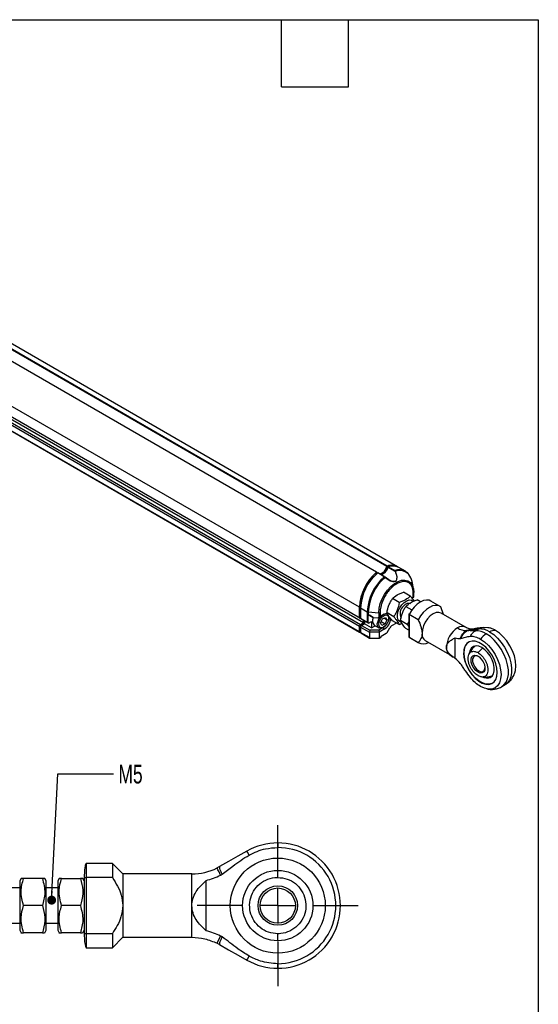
# Model space of a CAD drawing. Header units: millimetres. Extents: x 8 to 341, y 8 to 262.
# Tile 5 of 5: x 268 to 341, y 122 to 262. Entities that reach past the tile are written whole.
import ezdxf

# ---------------------------------------------------------------- set-up
doc = ezdxf.new("R2010")
doc.units = ezdxf.units.MM
doc.header["$LTSCALE"] = 1.25
doc.linetypes.add('CENTERX2', pattern=[20.32, 12.7, -2.54, 2.54, -2.54])
doc.layers.add('CENTER', color=40, linetype='CENTERX2')
doc.layers.add('DIMENSIONS', color=140, linetype='Continuous', lineweight=25)
doc.layers.add('TEXT', color=140, linetype='Continuous', lineweight=25)
doc.styles.add('SLDTEXTSTYLE0', font='TXT', dxfattribs={"width": 0.7})
doc.dimstyles.new('SLDDIMSTYLE5', dxfattribs={"dimtxt": 0.18, "dimasz": 1.27, "dimexe": 0, "dimexo": 0.0625, "dimgap": 0, "dimtad": 0, "dimtih": 1, "dimtoh": 1, "dimdec": 0, "dimrnd": 1e-09, "dimzin": 0, "dimdsep": 46, "dimtxsty": 'Standard', "dimblk1": 'DOT', "dimblk2": 'DOT', "dimsah": 1, "dimcen": 0.09, "dimadec": 0, "dimazin": 0, "dimtfac": 1.27, "dimtdec": 0, "dimtofl": 0, "dimtmove": 0, "dimatfit": 3, "dimldrblk": 'DOT', "dimfxl": 0, "dimfrac": 2, "dimtolj": 1, "dimtzin": 0, "dimarcsym": 0})

# ---------------------------------------------------------------- blocks, each defined once
blk = doc.blocks.new('_Dot')
at = {"color": 0, "linetype": 'ByBlock', "lineweight": -2}
blk.add_line((-0.5, 0), (-1, 0), dxfattribs=at)
at = {"color": 0, "linetype": 'ByBlock', "const_width": 0.5}
blk.add_lwpolyline([(-0.25, 0, 1), (0.25, 0, 1)], format="xyb", close=True, dxfattribs=at)
blk = doc.blocks.new('SW_CENTERMARKSYMBOL_3')
at = {"layer": 'CENTER', "color": 0}
for p, q in [((0, 5.08), (0, 11.44)), ((0, 0), (0, 2.54)), ((-5.08, 0), (-11.44, 0)), ((0, 0), (-2.54, 0)), ((0, 0), (0, -2.54)), ((0, 0), (2.54, 0)), ((5.08, 0), (11.44, 0)), ((0, -5.08), (0, -11.44))]:
    blk.add_line(p, q, dxfattribs=at)

msp = doc.modelspace()

# ---------------------------------------------------------------- linework, layer by layer
for p, q in [((321.318, 184.246), (208.517, 249.365)), ((318.311, 183.48), (205.704, 248.487)), ((318.344, 183.489), (205.723, 248.504)), ((315.886, 178.512), (197.092, 247.091)), ((319.785, 184.307), (212.245, 246.388)), ((319.826, 184.355), (212.257, 246.454)), ((315.886, 176.998), (197.092, 245.576)), ((316.028, 176.916), (197.234, 245.494)), ((316.452, 176.275), (197.658, 244.853)), ((315.886, 175.785), (197.092, 244.364)), ((315.886, 175.01), (197.092, 243.588)), ((197.113, 243.542), (315.907, 174.964)), ((316.028, 176.03), (197.234, 244.608)), ((318.467, 183.36), (318.319, 183.446)), ((318.391, 183.404), (318.352, 183.48)), ((319.416, 182.842), (318.487, 183.378)), ((319.45, 182.851), (318.521, 183.387)), ((319.818, 184.311), (319.97, 184.223)), ((319.962, 184.205), (320.891, 183.668)), ((320.003, 184.253), (320.932, 183.717)), ((322.424, 183.608), (321.495, 184.144)), ((322.638, 183.407), (322.421, 183.61)), ((322.843, 183.216), (322.808, 183.248)), ((322.843, 183.215), (322.843, 183.216)), ((319.539, 182.746), (320.075, 182.377)), ((320.086, 182.4), (319.556, 182.766)), ((323.331, 182.301), (323.31, 182.348)), ((323.561, 181.144), (323.365, 182.149)), ((323.115, 180.092), (322.169, 180.639)), ((323.54, 179.918), (323.54, 180.481)), ((323.613, 179.96), (323.613, 180.583)), ((321.544, 179.185), (320.597, 179.731)), ((323.351, 179.809), (323.595, 179.95)), ((323.54, 179.918), (323.351, 179.809)), ((323.611, 179.959), (323.595, 179.95)), ((324.564, 179.256), (324.078, 179.537)), ((327.346, 178.635), (326.038, 179.39)), ((315.886, 178.512), (315.886, 176.998)), ((315.922, 177.035), (315.922, 178.533)), ((315.922, 178.533), (316.063, 178.451)), ((316.063, 178.41), (316.992, 177.874)), ((316.063, 178.41), (316.063, 176.896)), ((316.992, 177.874), (316.992, 176.359)), ((317.139, 177.833), (318.632, 177.727)), ((317.139, 177.833), (317.139, 177.471)), ((318.632, 177.727), (318.632, 177.085)), ((318.84, 177.768), (318.84, 177.205)), ((320.758, 177.159), (319.811, 177.706)), ((322.506, 178.629), (323.353, 178.14)), ((327.822, 177.494), (327.437, 178.575)), ((330.963, 175.68), (327.501, 177.679)), ((315.886, 176.998), (316.028, 176.916)), ((315.922, 177.035), (316.063, 176.953)), ((316.042, 176.965), (315.922, 177.035)), ((316.028, 176.916), (316.063, 176.937)), ((316.452, 176.275), (316.028, 176.03)), ((316.042, 176.965), (316.063, 176.953)), ((316.042, 175.998), (316.487, 176.255)), ((316.992, 176.359), (316.063, 176.896)), ((316.205, 176.814), (316.063, 176.896)), ((316.205, 176.814), (317.195, 176.243)), ((316.205, 175.928), (316.629, 176.173)), ((316.452, 176.671), (316.452, 176.275)), ((316.487, 176.255), (316.487, 176.651)), ((316.487, 176.255), (316.629, 176.173)), ((316.629, 176.569), (316.629, 176.173)), ((317.619, 175.602), (316.629, 176.173)), ((317.407, 177.316), (317.064, 177.514)), ((317.064, 177.514), (317.064, 176.318)), ((317.064, 176.318), (317.195, 176.243)), ((317.139, 177.471), (317.859, 177.055)), ((317.195, 176.243), (317.619, 176.488)), ((317.859, 177.055), (317.407, 177.316)), ((317.619, 176.488), (317.619, 175.602)), ((317.76, 176.602), (317.76, 176.479)), ((317.859, 177.055), (318.502, 177.01)), ((318.502, 177.01), (319.28, 177.459)), ((318.502, 177.01), (318.632, 177.085)), ((319.422, 177.541), (318.84, 177.205)), ((318.904, 176.287), (319.162, 176.861)), ((319.093, 175.926), (318.904, 176.287)), ((318.982, 176.461), (319.54, 176.139)), ((319.162, 176.861), (319.609, 177.073)), ((319.28, 177.459), (319.422, 177.541)), ((319.799, 176.712), (319.37, 176.96)), ((319.799, 176.712), (319.54, 176.139)), ((319.609, 177.073), (319.799, 176.712)), ((320.058, 176.908), (320.058, 177.01)), ((321.164, 176.26), (320.452, 175.849)), ((321.544, 176.041), (320.597, 176.588)), ((321.544, 176.041), (321.934, 176.21)), ((322.667, 176.057), (321.72, 176.604)), ((322.903, 177.557), (322.903, 174.313)), ((324.255, 176.738), (322.947, 177.494)), ((322.947, 177.494), (322.947, 174.253)), ((316.028, 176.03), (315.886, 175.785)), ((315.886, 175.785), (315.886, 175.01)), ((315.922, 175.789), (316.042, 175.998)), ((315.922, 175.789), (316.074, 175.701)), ((315.922, 175.03), (315.922, 175.789)), ((316.063, 174.948), (315.922, 175.03)), ((315.932, 175.007), (316.063, 174.931)), ((315.957, 174.969), (315.978, 174.981)), ((316.042, 175.998), (316.194, 175.91)), ((316.063, 175.683), (316.205, 175.928)), ((316.063, 175.683), (317.301, 174.969)), ((316.063, 175.683), (316.063, 174.907)), ((317.301, 174.193), (316.063, 174.907)), ((316.084, 174.862), (317.342, 174.135)), ((316.205, 175.928), (317.383, 175.248)), ((317.383, 175.248), (317.301, 174.969)), ((318.715, 174.969), (317.301, 174.969)), ((317.301, 174.969), (317.301, 174.193)), ((318.632, 175.248), (317.383, 175.248)), ((317.619, 175.602), (318.113, 175.887)), ((317.998, 175.953), (318.67, 175.565)), ((319.28, 175.622), (318.632, 175.248)), ((318.632, 175.248), (318.715, 174.969)), ((319.422, 175.377), (318.715, 174.969)), ((318.715, 174.969), (318.715, 174.111)), ((318.998, 174.397), (319.702, 174.804)), ((319.54, 176.139), (319.093, 175.926)), ((319.263, 175.632), (319.351, 175.683)), ((319.263, 175.632), (319.28, 175.622)), ((319.28, 175.622), (319.538, 175.82)), ((319.422, 175.377), (319.28, 175.622)), ((319.827, 174.936), (320.202, 175.585)), ((322.903, 175.256), (322.506, 175.486)), ((322.667, 176.057), (322.903, 175.766)), ((331.245, 175.194), (331.225, 175.183)), ((331.245, 175.194), (331.78, 175.375)), ((332.837, 175.431), (332.369, 175.161)), ((334.222, 175.59), (333.46, 175.624)), ((317.442, 174.111), (318.715, 174.111)), ((318.715, 174.111), (318.927, 174.234)), ((318.998, 174.356), (318.998, 174.397)), ((322.947, 174.253), (324.255, 173.498)), ((322.947, 174.253), (323.038, 174.194)), ((323.038, 174.194), (324.346, 173.439)), ((325.251, 173.782), (328.714, 171.783)), ((329.494, 171.244), (329.494, 174.168)), ((332.742, 172.056), (333.374, 172.69)), ((328.714, 171.783), (329.232, 171.412)), ((336.147, 167.25), (336.615, 167.52)), ((304.291, 145.039), (304.291, 144.384)), ((280.786, 142.139), (277.086, 142.139)), ((277.086, 142.139), (277.086, 141.735)), ((277.086, 141.735), (277.086, 140.107)), ((282.286, 140.639), (280.786, 142.139)), ((280.786, 142.139), (280.786, 140.107)), ((296.028, 141.682), (295.658, 141.484)), ((267.818, 139.989), (267.616, 139.639)), ((268.162, 139.989), (267.841, 139.989)), ((270.84, 139.989), (268.162, 139.989)), ((271.386, 139.639), (271.184, 139.989)), ((273.218, 139.989), (273.016, 139.639)), ((273.562, 139.989), (273.241, 139.989)), ((273.562, 139.989), (276.24, 139.989)), ((276.786, 139.639), (276.584, 139.989)), ((276.786, 139.992), (276.786, 132.285)), ((277.086, 140.107), (277.086, 132.17)), ((280.786, 140.107), (277.086, 140.107)), ((292.078, 140.639), (282.286, 140.639)), ((282.286, 140.639), (282.286, 136.139)), ((292.078, 136.139), (292.078, 140.639)), ((304.291, 140.139), (304.291, 141.083)), ((267.616, 138.639), (245.376, 138.639)), ((267.616, 139.639), (267.616, 132.639)), ((271.386, 134.626), (271.386, 139.639)), ((273.016, 138.639), (271.386, 138.639)), ((273.016, 139.639), (273.016, 138.115)), ((294.105, 132.557), (294.105, 139.72)), ((273.016, 138.115), (273.016, 132.639)), ((270.84, 136.139), (268.162, 136.139)), ((276.24, 136.139), (273.562, 136.139)), ((282.286, 136.139), (282.286, 131.639)), ((292.078, 131.639), (292.078, 136.139)), ((271.386, 132.639), (271.386, 134.626)), ((245.376, 133.639), (267.616, 133.639)), ((271.386, 133.639), (273.016, 133.639)), ((267.616, 132.639), (267.818, 132.289)), ((270.84, 132.289), (268.162, 132.289)), ((270.84, 132.289), (271.161, 132.289)), ((271.184, 132.289), (271.386, 132.639)), ((273.016, 132.639), (273.218, 132.289)), ((276.24, 132.289), (273.562, 132.289)), ((276.24, 132.289), (276.561, 132.289)), ((276.584, 132.289), (276.786, 132.639)), ((277.086, 132.17), (280.786, 132.17)), ((277.086, 132.17), (277.086, 130.139)), ((280.786, 132.17), (280.786, 130.139)), ((280.786, 130.139), (282.286, 131.639)), ((282.286, 131.639), (292.078, 131.639)), ((277.086, 130.139), (280.786, 130.139)), ((295.658, 130.793), (296.028, 130.596)), ((304.291, 127.239), (304.291, 127.894))]:
    msp.add_line(p, q)
at = {"flags": 128}
for points in [[(318.352, 183.48), (318.349, 183.484), (318.345, 183.488), (318.341, 183.49), (318.335, 183.491), (318.329, 183.491), (318.323, 183.489), (318.317, 183.485), (318.311, 183.48)], [(320.075, 182.377), (320.243, 182.26), (320.643, 182.139), (320.841, 182.138), (321.017, 182.197), (321.145, 182.315), (321.217, 182.473), (321.24, 182.841), (321.027, 183.606), (321.027, 183.606)], [(322.424, 183.608), (322.678, 183.424), (322.827, 183.271)], [(318.632, 177.727), (318.687, 178.356), (318.848, 179.02), (319.108, 179.691), (319.456, 180.338), (319.877, 180.935), (320.353, 181.454), (320.862, 181.872), (321.382, 182.173), (321.891, 182.342), (322.366, 182.372), (322.787, 182.262), (323.136, 182.016), (323.396, 181.646), (323.545, 181.219)], [(319.539, 182.746), (319.544, 182.752), (319.548, 182.757), (319.552, 182.761), (319.555, 182.764), (319.557, 182.767), (319.558, 182.768), (319.557, 182.768), (319.556, 182.766)], [(323.545, 181.219), (323.557, 181.167), (323.611, 180.601)], [(323.613, 180.583), (323.613, 180.585), (323.611, 180.601)], [(321.407, 176.693), (321.299, 177.038), (321.299, 177.464), (321.409, 177.934), (321.617, 178.406), (321.906, 178.838), (322.249, 179.191), (322.617, 179.435), (322.977, 179.547), (323.296, 179.517), (323.546, 179.349), (323.555, 179.34)], [(322.14, 178.655), (322.436, 178.921), (322.742, 179.071), (323.022, 179.086), (323.148, 179.038)], [(326.038, 179.39), (325.798, 179.49), (325.411, 179.528), (324.984, 179.444), (324.538, 179.241), (324.091, 178.929), (323.665, 178.521), (323.278, 178.035), (322.947, 177.494)], [(320.033, 176.678), (320.076, 177), (320.015, 177.316), (319.843, 177.515), (319.585, 177.565), (319.28, 177.459)], [(319.422, 177.541), (319.742, 177.661), (319.843, 177.669)], [(327.437, 178.575), (327.106, 178.735), (326.719, 178.773), (326.292, 178.689), (325.846, 178.486), (325.4, 178.174), (324.973, 177.766), (324.586, 177.28), (324.255, 176.738)], [(327.501, 177.679), (327.172, 177.781), (326.788, 177.743), (326.376, 177.568), (325.965, 177.267), (325.581, 176.862), (325.251, 176.38), (324.998, 175.854), (324.84, 175.319), (324.785, 174.812)], [(319.077, 175.545), (318.82, 175.515), (318.598, 175.619), (318.464, 175.85), (318.435, 176.176)], [(318.647, 176.165), (318.724, 176.516), (318.897, 176.864), (319.139, 177.157), (319.414, 177.349), (319.678, 177.413), (319.893, 177.337), (320.026, 177.134), (320.056, 176.834), (319.978, 176.484), (319.805, 176.136), (319.563, 175.843), (319.289, 175.65), (319.024, 175.587), (318.809, 175.663), (318.677, 175.866), (318.647, 176.165)], [(321.814, 176.375), (321.614, 176.461), (321.407, 176.693)], [(334.39, 175.008), (334.969, 174.612), (335.527, 174.106), (336.047, 173.508), (336.51, 172.836), (336.902, 172.115), (337.207, 171.368), (337.417, 170.622), (337.524, 169.901), (337.524, 169.23), (337.417, 168.633), (337.207, 168.129), (336.902, 167.735), (336.615, 167.52)], [(337.976, 169.171), (338.076, 169.544), (338.132, 170.169), (338.076, 170.858), (337.91, 171.585), (337.641, 172.322), (337.278, 173.042), (336.837, 173.716), (336.333, 174.318), (335.786, 174.825), (335.217, 175.218)], [(335.482, 169.249), (335.43, 169.852), (335.276, 170.489), (335.026, 171.132), (334.693, 171.753), (334.289, 172.325), (333.833, 172.822), (333.345, 173.224), (332.846, 173.512), (332.358, 173.674), (331.902, 173.702), (331.499, 173.597), (331.165, 173.361), (330.915, 173.006), (330.761, 172.547), (330.709, 172.005), (330.761, 171.402), (330.915, 170.765), (331.165, 170.122), (331.499, 169.501), (331.902, 168.929), (332.358, 168.432), (332.846, 168.03), (333.345, 167.742), (333.833, 167.58), (334.289, 167.551), (334.693, 167.657), (335.026, 167.893), (335.276, 168.247), (335.43, 168.706), (335.482, 169.249)], [(333.096, 173.993), (333.664, 173.6), (334.211, 173.093), (334.715, 172.491), (335.157, 171.817), (335.519, 171.098), (335.789, 170.36), (335.955, 169.633), (336.011, 168.944), (335.955, 168.32), (335.789, 167.784), (335.519, 167.357), (335.157, 167.057), (334.715, 166.893), (334.211, 166.873), (333.664, 166.997), (333.096, 167.261)], [(336.146, 167.249), (336.433, 167.465), (336.739, 167.858), (336.949, 168.362), (337.055, 168.96), (337.055, 169.631), (336.949, 170.351), (336.739, 171.098), (336.433, 171.844), (336.042, 172.566), (335.579, 173.237), (335.059, 173.836), (334.5, 174.342), (333.922, 174.738)], [(334.807, 167.718), (334.716, 167.671), (334.313, 167.565), (333.857, 167.594), (333.369, 167.756), (332.87, 168.044), (332.382, 168.445), (331.926, 168.943), (331.522, 169.514), (331.189, 170.135), (330.939, 170.778), (330.785, 171.415), (330.733, 172.018)], [(333.592, 168.549), (333.708, 168.51), (334.107, 168.455), (334.457, 168.532), (334.74, 168.737), (334.938, 169.058), (335.04, 169.477), (335.04, 169.969), (334.938, 170.506), (334.74, 171.056), (334.457, 171.588), (334.107, 172.07), (333.708, 172.474), (333.285, 172.778), (332.862, 172.963), (332.464, 173.018), (332.113, 172.941), (331.83, 172.736), (331.632, 172.414), (331.54, 172.068)], [(332.742, 169.28), (332.421, 169.527), (332.134, 169.872), (331.913, 170.276), (331.782, 170.696), (331.756, 171.087), (331.836, 171.405), (332.014, 171.618), (332.271, 171.7), (332.579, 171.644), (332.905, 171.456), (333.213, 171.156), (333.47, 170.777), (333.649, 170.359), (333.729, 169.948), (333.702, 169.588), (333.571, 169.319), (333.35, 169.17), (333.064, 169.156), (332.742, 169.28)], [(332.797, 171.533), (332.546, 171.618), (332.28, 171.594), (332.083, 171.436), (331.978, 171.164), (331.978, 170.809), (332.083, 170.416), (332.28, 170.03), (332.546, 169.699), (332.848, 169.463)], [(332.848, 169.463), (333.15, 169.35), (333.416, 169.374), (333.614, 169.532), (333.719, 169.804), (333.731, 169.915)], [(299.897, 143.878), (298.614, 143.15), (297.268, 142.386), (296.028, 141.682)], [(300.22, 143.309), (299.976, 143.738), (299.897, 143.878)], [(296.171, 140.46), (295.942, 140.917), (295.78, 141.24), (295.658, 141.484)], [(295.658, 130.793), (295.78, 131.037), (295.942, 131.361), (296.171, 131.818)], [(296.028, 130.596), (297.303, 129.872), (298.655, 129.104), (299.897, 128.399)], [(299.897, 128.399), (299.976, 128.54), (300.22, 128.969)]]:
    msp.add_lwpolyline(points, dxfattribs=at)
for radius in [6.75, 5, 2.8, 2.5]:
    msp.add_circle((304.291, 136.139), radius)
for centre, radius, start, end in [((322.929, 178.151), 7.052, 130.91527, 177.06533), ((322.886, 178.176), 6.974, 130.91527, 177.06533), ((323.106, 178.049), 7.052, 130.91527, 177.06533), ((318.51, 183.359), 0.0302, 69.52998, 139.04679), ((318.405, 184.58), 1.407, 286.12016, 348.79191), ((318.257, 184.688), 1.606, 291.69769, 346.40567), ((318.581, 184.478), 1.407, 286.12016, 348.79191), ((319.854, 184.29), 0.0715, 113.12679, 166.15817), ((320.441, 182.459), 1.954, 71.73872, 108.59728), ((320.447, 182.644), 1.821, 58.26403, 109.94624), ((320.031, 184.188), 0.0715, 113.12679, 166.15817), ((320.626, 182.519), 1.843, 61.88117, 109.76495), ((320.96, 183.651), 0.0715, 113.12679, 166.15817), ((321.555, 181.982), 1.843, 61.88117, 109.76495), ((321.057, 183.447), 0.162, 100.57594, 124.02267), ((321.646, 182.019), 1.704, 42.51566, 111.29965), ((321.228, 181.795), 2.166, 9.3927, 39.38912), ((324.035, 177.513), 7.052, 130.91527, 177.06533), ((324.098, 177.476), 6.969, 130.86621, 177.06548), ((319.439, 182.822), 0.0302, 69.52998, 139.04679), ((319.44, 182.834), 0.0188, 20.91209, 59.22586), ((323.491, 180.594), 0.123, 293.53173, 355.14813), ((317.157, 178.178), 0.346, 241.57028, 266.97932), ((318.666, 178.098), 0.373, 264.79776, 297.68722), ((323.114, 177.576), 1.454, 132.04967, 205.6383), ((318.637, 176.574), 0.891, 147.46933, 224.21881), ((319.066, 176.576), 1.306, 158.28039, 178.84863), ((320.272, 175.974), 1.848, 135.39701, 173.72583), ((318.335, 177.09), 2.029, 302.39213, 354.69436), ((315.929, 175.003), 0.0437, 170.78596, 309.20329), ((315.947, 175.027), 0.0252, 174.37962, 234.30196), ((316.111, 174.901), 0.048, 172.74417, 235.94365), ((319.511, 175.11), 0.361, 301.95467, 331.14439), ((320.834, 175.237), 0.721, 121.95467, 151.14439), ((325.852, 174.674), 1.075, 172.62455, 236.06327), ((331.702, 172.656), 3.458, 122.60548, 177.39452), ((330.498, 174.647), 1.134, 65.9917, 125.5915), ((331.198, 177.762), 2.58, 238.20511, 267.92211), ((332.455, 172.415), 2.747, 57.72203, 91.80999), ((332.924, 172.686), 2.747, 57.72203, 91.80999), ((335.12, 173.866), 1.355, 85.90324, 122.58052), ((318.844, 174.363), 0.154, 302.60548, 357.39452), ((324.97, 174.704), 1.402, 239.34676, 302.01381), ((332.403, 172.193), 1.679, 125.32586, 185.98632), ((335.454, 172.206), 2.96, 121.17989, 142.84255), ((329.375, 172.703), 1.133, 174.39521, 234.12324), ((304.291, 136.139), 8.9, 89.99998, 119.58659), ((304.291, 136.139), 8.9, 269.9999, 90.0001), ((304.291, 136.139), 8.245, 269.99996, 90.00004), ((292.078, 148.639), 8, 270.00032, 296.58056), ((304.291, 136.139), 8.9, 240.41341, 270.00002)]:
    msp.add_arc(centre, radius, start, end)
for centre, major_axis, ratio, start_param, end_param in [((323.363, 179.816), (0.25, 0.144), 0.0000704, 6.1609674, 7.0685428), ((317.169, 176.257), (0.25, -0.144), 0.0000704, 2.0047126, 2.3562351), ((317.169, 177.454), (0.25, -0.144), 0.0000704, 1.69301, 2.0047168), ((318.663, 177.103), (0.25, 0.144), 0.0000704, 0.7853575, 1.6929287), ((317.442, 174.193), (0.141, 0), 0.5773815, 3.1415927, 4.712389)]:
    msp.add_ellipse(centre, major_axis=major_axis, ratio=ratio, start_param=start_param, end_param=end_param)
for points, knots in [([(320.967, 183.581), (321.062, 183.334), (321.206, 182.962), (321.209, 182.534), (321.124, 182.324), (321.003, 182.208), (320.831, 182.153), (320.571, 182.165), (320.301, 182.239), (320.137, 182.362), (320.086, 182.4)], [0, 0, 0, 0, 0.3073674, 0.4630378, 0.5451632, 0.6186128, 0.6921638, 0.7742923, 0.929488, 1, 1, 1, 1]), ([(320.932, 183.717), (320.94, 183.712), (320.956, 183.702), (320.978, 183.681), (320.997, 183.658), (321.014, 183.633), (321.023, 183.615), (321.027, 183.606)], [0, 0, 0, 0, 0.2091856, 0.41563, 0.6173401, 0.812591, 1, 1, 1, 1]), ([(323.54, 180.481), (323.539, 180.518), (323.539, 180.591), (323.533, 180.697), (323.523, 180.801), (323.51, 180.902), (323.492, 181), (323.471, 181.095), (323.437, 181.221), (323.384, 181.371), (323.301, 181.542), (323.198, 181.701), (323.022, 181.899), (322.737, 182.089), (322.296, 182.186), (321.768, 182.117), (321.19, 181.866), (320.611, 181.449), (320.083, 180.908), (319.643, 180.303), (319.357, 179.783), (319.182, 179.383), (319.078, 179.105), (318.995, 178.837), (318.935, 178.595), (318.891, 178.371), (318.861, 178.165), (318.843, 177.963), (318.841, 177.833), (318.84, 177.768)], [0, 0, 0, 0, 0.0129708, 0.02589, 0.0387791, 0.0516592, 0.0645519, 0.0774785, 0.0904602, 0.1174939, 0.1445719, 0.1748057, 0.2050844, 0.2718245, 0.3442143, 0.4209297, 0.5000061, 0.5790824, 0.6557978, 0.7281876, 0.7949277, 0.8251564, 0.8554402, 0.8824686, 0.909552, 0.9322111, 0.9547623, 0.9773203, 1, 1, 1, 1]), ([(319.539, 182.746), (319.531, 182.753), (319.516, 182.768), (319.492, 182.789), (319.467, 182.809), (319.441, 182.827), (319.425, 182.837), (319.416, 182.842)], [0, 0, 0, 0, 0.187409, 0.3826598, 0.58437, 0.7908143, 1, 1, 1, 1]), ([(320.597, 179.731), (320.779, 179.922), (320.993, 180.1), (321.393, 180.332), (321.538, 180.402), (321.843, 180.529), (322.003, 180.586), (322.169, 180.639)], [0, 0, 0, 0, 0.5, 0.5, 0.75, 0.75, 1, 1, 1, 1]), ([(319.811, 177.706), (319.865, 178.079), (319.948, 178.442), (320.148, 178.959), (320.227, 179.125), (320.4, 179.438), (320.495, 179.587), (320.597, 179.731)], [0, 0, 0, 0, 0.5, 0.5, 0.75, 0.75, 1, 1, 1, 1]), ([(321.544, 179.185), (321.489, 178.811), (321.407, 178.448), (321.206, 177.932), (321.128, 177.766), (320.955, 177.453), (320.859, 177.303), (320.758, 177.159)], [0, 0, 0, 0, 0.5, 0.5, 0.75, 0.75, 1, 1, 1, 1]), ([(323.115, 180.092), (322.933, 179.901), (322.72, 179.724), (322.319, 179.492), (322.174, 179.422), (321.869, 179.295), (321.709, 179.238), (321.544, 179.185)], [0, 0, 0, 0, 0.5, 0.5, 0.75, 0.75, 1, 1, 1, 1]), ([(322.506, 178.629), (322.689, 178.82), (322.902, 178.998), (323.302, 179.229), (323.447, 179.3), (323.752, 179.427), (323.912, 179.484), (324.078, 179.537)], [0, 0, 0, 0, 0.5, 0.5, 0.75, 0.75, 1, 1, 1, 1]), ([(323.688, 179.375), (323.685, 179.38), (323.605, 179.533), (323.377, 179.797), (323.155, 180.048), (323.115, 180.092)], [0, 0, 0, 0, 0.0262022, 0.8269371, 1, 1, 1, 1]), ([(320.597, 176.588), (320.394, 176.813), (320.217, 177.025), (320.017, 177.31), (319.961, 177.399), (319.872, 177.561), (319.838, 177.636), (319.811, 177.706)], [0, 0, 0, 0, 0.5, 0.5, 0.75, 0.75, 1, 1, 1, 1]), ([(321.72, 176.604), (321.774, 176.977), (321.857, 177.34), (322.057, 177.855), (322.135, 178.021), (322.309, 178.336), (322.405, 178.485), (322.506, 178.629)], [0, 0, 0, 0, 0.5, 0.5, 0.75, 0.75, 1, 1, 1, 1]), ([(320.758, 177.159), (320.859, 177.047), (320.954, 176.937), (321.128, 176.726), (321.206, 176.624), (321.339, 176.435), (321.394, 176.348), (321.482, 176.186), (321.517, 176.111), (321.544, 176.041)], [0, 0, 0, 0, 0.25, 0.25, 0.5, 0.5, 0.75, 0.75, 1, 1, 1, 1]), ([(322.506, 175.486), (322.304, 175.711), (322.126, 175.924), (321.925, 176.209), (321.87, 176.297), (321.781, 176.459), (321.747, 176.534), (321.72, 176.604)], [0, 0, 0, 0, 0.5, 0.5, 0.75, 0.75, 1, 1, 1, 1]), ([(322.903, 176.47), (322.866, 176.389), (322.799, 176.241), (322.708, 176.114), (322.667, 176.057)], [0, 0, 0, 0, 0.5493379, 1, 1, 1, 1]), ([(322.947, 177.494), (322.94, 177.498), (322.927, 177.506), (322.913, 177.518), (322.904, 177.531), (322.904, 177.538), (322.903, 177.541)], [0, 0, 0, 0, 0.24238816, 0.49275068, 0.7522943, 1, 1, 1, 1]), ([(324.255, 176.738), (324.395, 176.413), (324.523, 176.087), (324.671, 175.598), (324.712, 175.433), (324.77, 175.115), (324.785, 174.96), (324.785, 174.812)], [0, 0, 0, 0, 0.5, 0.5, 0.75, 0.75, 1, 1, 1, 1]), ([(324.785, 174.812), (324.785, 174.664), (324.77, 174.528), (324.713, 174.276), (324.671, 174.159), (324.524, 173.84), (324.395, 173.662), (324.255, 173.498)], [0, 0, 0, 0, 0.25, 0.25, 0.5, 0.5, 1, 1, 1, 1]), ([(330.225, 174.048), (330.316, 174.313), (330.448, 174.551), (330.755, 174.936), (330.929, 175.083), (331.104, 175.184)], [0, 0, 0, 0, 0.5, 0.5, 1, 1, 1, 1]), ([(330.3, 174.056), (330.395, 174.316), (330.532, 174.552), (330.855, 174.935), (331.039, 175.082), (331.225, 175.183)], [0, 0, 0, 0, 0.5, 0.5, 1, 1, 1, 1]), ([(331.796, 175.38), (331.718, 175.385), (331.54, 175.398), (331.172, 175.579), (330.963, 175.681)], [0, 0, 0, 0, 0.4339608, 1, 1, 1, 1]), ([(331.104, 175.184), (331.298, 175.276), (331.532, 175.387), (331.777, 175.373), (331.819, 175.37)], [0, 0, 0, 0, 0.8284843, 1, 1, 1, 1]), ([(332.369, 175.161), (332.255, 175.152), (332.152, 175.149), (332.057, 175.151), (332.009, 175.151), (331.963, 175.153), (331.918, 175.155), (331.873, 175.158), (331.829, 175.161), (331.785, 175.164), (331.697, 175.17), (331.61, 175.176), (331.519, 175.181), (331.427, 175.185), (331.331, 175.186), (331.225, 175.183)], [0.006939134, 0.006939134, 0.006939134, 0.006939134, 0.0080508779, 0.0080508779, 0.0080508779, 0.0086067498, 0.0086067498, 0.0086067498, 0.0091626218, 0.0091626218, 0.0091626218, 0.0102743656, 0.0102743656, 0.0102743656, 0.0113861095, 0.0113861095, 0.0113861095, 0.0113861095]), ([(331.245, 175.194), (331.276, 175.198), (331.307, 175.202), (331.339, 175.206), (331.372, 175.211), (331.404, 175.215), (331.437, 175.22), (331.503, 175.229), (331.57, 175.24), (331.638, 175.25), (331.774, 175.272), (331.913, 175.297), (332.052, 175.32), (332.122, 175.332), (332.191, 175.344), (332.26, 175.355), (332.328, 175.367), (332.396, 175.377), (332.462, 175.387), (332.528, 175.397), (332.593, 175.406), (332.655, 175.413), (332.718, 175.42), (332.779, 175.427), (332.837, 175.431)], [0.0062201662, 0.0062201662, 0.0062201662, 0.0062201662, 0.0064985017, 0.0064985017, 0.0064985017, 0.0067768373, 0.0067768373, 0.0067768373, 0.0073335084, 0.0073335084, 0.0073335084, 0.0084468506, 0.0084468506, 0.0084468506, 0.0090035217, 0.0090035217, 0.0090035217, 0.0095601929, 0.0095601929, 0.0095601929, 0.010116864, 0.010116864, 0.010116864, 0.0106735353, 0.0106735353, 0.0106735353, 0.0106735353]), ([(331.656, 174.385), (331.7, 174.47), (331.749, 174.552), (331.802, 174.628), (331.855, 174.705), (331.913, 174.778), (331.975, 174.844), (332.036, 174.91), (332.101, 174.97), (332.168, 175.023), (332.201, 175.05), (332.235, 175.075), (332.269, 175.098), (332.287, 175.11), (332.304, 175.121), (332.321, 175.132), (332.33, 175.138), (332.339, 175.143), (332.347, 175.148), (332.354, 175.152), (332.361, 175.157), (332.369, 175.161)], [-0.00000054, -0.00000054, -0.00000054, -0.00000054, 0.13231867, 0.13231867, 0.13231867, 0.26730327, 0.26730327, 0.26730327, 0.40228787, 0.40228787, 0.40228787, 0.46978017, 0.46978017, 0.46978017, 0.50352632, 0.50352632, 0.50352632, 0.52039939, 0.52039939, 0.52039939, 0.53406718, 0.53406718, 0.53406718, 0.53406718]), ([(333.461, 175.624), (333.174, 175.588), (332.589, 175.515), (332.05, 175.425), (331.775, 175.379)], [0, 0, 0, 0, 0.4900416, 1, 1, 1, 1]), ([(332.837, 175.431), (332.844, 175.435), (332.851, 175.439), (332.858, 175.443), (332.867, 175.448), (332.876, 175.453), (332.885, 175.458), (332.903, 175.467), (332.921, 175.476), (332.939, 175.485), (332.976, 175.503), (333.013, 175.519), (333.051, 175.533), (333.127, 175.563), (333.206, 175.585), (333.287, 175.601), (333.368, 175.617), (333.45, 175.626), (333.533, 175.627), (333.614, 175.628), (333.696, 175.623), (333.778, 175.61)], [0.46593282, 0.46593282, 0.46593282, 0.46593282, 0.47960778, 0.47960778, 0.47960778, 0.49648649, 0.49648649, 0.49648649, 0.53024392, 0.53024392, 0.53024392, 0.59775878, 0.59775878, 0.59775878, 0.7327885, 0.7327885, 0.7327885, 0.86781822, 0.86781822, 0.86781822, 1.0000007, 1.0000007, 1.0000007, 1.0000007]), ([(335.217, 175.218), (335.07, 175.294), (334.775, 175.447), (334.411, 175.572), (334.211, 175.58), (334.146, 175.582)], [0, 0, 0, 0, 0.4023962, 0.8047924, 1, 1, 1, 1]), ([(322.903, 174.328), (322.904, 174.321), (322.904, 174.305), (322.913, 174.284), (322.927, 174.266), (322.94, 174.257), (322.947, 174.253)], [0, 0, 0, 0, 0.24765435, 0.50718049, 0.75755997, 1, 1, 1, 1]), ([(328.247, 172.813), (328.247, 172.892), (328.258, 172.968), (328.297, 173.116), (328.326, 173.188), (328.437, 173.394), (328.54, 173.515), (328.779, 173.735), (328.913, 173.831), (329.195, 174.008), (329.343, 174.09), (329.494, 174.168)], [0, 0, 0, 0, 0.125, 0.125, 0.25, 0.25, 0.5, 0.5, 0.75, 0.75, 1, 1, 1, 1]), ([(330.225, 174.048), (330.236, 174.048), (330.247, 174.049), (330.258, 174.05), (330.265, 174.051), (330.272, 174.051), (330.279, 174.052), (330.286, 174.053), (330.293, 174.055), (330.3, 174.056)], [0, 0, 0, 0, 0.00010605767, 0.00010605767, 0.00010605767, 0.00017634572, 0.00017634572, 0.00017634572, 0.00024669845, 0.00024669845, 0.00024669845, 0.00024669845]), ([(330.3, 174.056), (330.416, 174.078), (330.526, 174.112), (330.744, 174.184), (330.853, 174.22), (331.185, 174.318), (331.415, 174.366), (331.656, 174.385)], [0, 0, 0, 0, 0.25, 0.25, 0.5, 0.5, 1, 1, 1, 1]), ([(331.656, 174.385), (331.872, 174.402), (332.107, 174.378), (332.595, 174.245), (332.848, 174.136), (333.096, 173.993)], [0, 0, 0, 0, 0.5, 0.5, 1, 1, 1, 1]), ([(329.494, 171.244), (329.343, 171.348), (329.194, 171.455), (328.913, 171.682), (328.779, 171.801), (328.539, 172.062), (328.436, 172.201), (328.288, 172.502), (328.247, 172.656), (328.247, 172.813)], [0, 0, 0, 0, 0.25, 0.25, 0.5, 0.5, 0.75, 0.75, 1, 1, 1, 1]), ([(332.742, 168.79), (332.624, 168.858), (332.491, 168.951), (332.201, 169.216), (332.044, 169.388), (331.818, 169.715), (331.745, 169.835), (331.609, 170.093), (331.546, 170.232), (331.442, 170.518), (331.4, 170.666), (331.343, 170.958), (331.328, 171.103), (331.328, 171.375), (331.343, 171.503), (331.4, 171.729), (331.442, 171.829), (331.546, 171.995), (331.609, 172.061), (331.745, 172.162), (331.818, 172.197), (332.044, 172.263), (332.201, 172.254), (332.491, 172.184), (332.624, 172.124), (332.742, 172.056)], [0, 0, 0, 0, 0.125, 0.125, 0.25, 0.25, 0.3125, 0.3125, 0.375, 0.375, 0.4375, 0.4375, 0.5, 0.5, 0.5625, 0.5625, 0.625, 0.625, 0.6875, 0.6875, 0.75, 0.75, 0.875, 0.875, 1, 1, 1, 1]), ([(332.313, 172.96), (332.258, 172.916), (332.026, 172.731), (331.722, 172.342), (331.528, 171.977), (331.439, 171.809)], [0, 0, 0, 0, 0.1439308, 0.606664, 1, 1, 1, 1]), ([(332.742, 172.056), (332.86, 171.988), (332.993, 171.894), (333.283, 171.63), (333.44, 171.457), (333.666, 171.131), (333.74, 171.011), (333.876, 170.752), (333.938, 170.614), (334.042, 170.328), (334.084, 170.18), (334.141, 169.887), (334.156, 169.742), (334.156, 169.47), (334.141, 169.343), (334.084, 169.116), (334.042, 169.017), (333.938, 168.851), (333.876, 168.785), (333.74, 168.683), (333.666, 168.648), (333.44, 168.583), (333.283, 168.592), (332.993, 168.661), (332.86, 168.722), (332.742, 168.79)], [0, 0, 0, 0, 0.125, 0.125, 0.25, 0.25, 0.3125, 0.3125, 0.375, 0.375, 0.4375, 0.4375, 0.5, 0.5, 0.5625, 0.5625, 0.625, 0.625, 0.6875, 0.6875, 0.75, 0.75, 0.875, 0.875, 1, 1, 1, 1]), ([(330.3, 170.426), (330.29, 170.44), (330.279, 170.454), (330.268, 170.467), (330.261, 170.476), (330.254, 170.485), (330.247, 170.494), (330.239, 170.503), (330.232, 170.512), (330.225, 170.52)], [0, 0, 0, 0, 0.00010602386, 0.00010602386, 0.00010602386, 0.00017632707, 0.00017632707, 0.00017632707, 0.00024673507, 0.00024673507, 0.00024673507, 0.00024673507]), ([(331.656, 168.53), (331.415, 168.828), (331.185, 169.141), (330.853, 169.623), (330.744, 169.785), (330.526, 170.109), (330.416, 170.27), (330.3, 170.426)], [0, 0, 0, 0, 0.5, 0.5, 0.75, 0.75, 1, 1, 1, 1]), ([(336.619, 167.533), (336.766, 167.624), (337.096, 167.829), (337.497, 168.267), (337.806, 168.735), (337.923, 169.058), (337.971, 169.193)], [0, 0, 0, 0, 0.2357986, 0.5284188, 0.8034393, 1, 1, 1, 1]), ([(333.096, 167.261), (332.848, 167.404), (332.595, 167.587), (332.107, 168.017), (331.872, 168.264), (331.656, 168.53)], [0, 0, 0, 0, 0.5, 0.5, 1, 1, 1, 1]), ([(333.291, 168.601), (333.429, 168.594), (333.79, 168.576), (334.278, 168.627), (334.605, 168.743), (334.718, 168.784)], [0, 0, 0, 0, 0.2879101, 0.7532698, 1, 1, 1, 1]), ([(333.995, 166.917), (334.11, 166.894), (334.417, 166.832), (334.933, 166.843), (335.514, 166.963), (335.927, 167.107), (336.117, 167.239), (336.141, 167.256)], [0, 0, 0, 0, 0.1589012, 0.4233269, 0.6896541, 0.9599891, 1, 1, 1, 1]), ([(300.22, 143.309), (300.593, 143.498), (301.338, 143.878), (302.708, 144.286), (303.709, 144.348), (304.291, 144.384)], [0, 0, 0, 0, 0.2947464, 0.5894989, 1, 1, 1, 1]), ([(296.384, 140.584), (296.896, 140.969), (297.778, 141.633), (299.024, 142.59), (299.821, 143.069), (300.22, 143.309)], [0, 0, 0, 0, 0.408226, 0.7034217, 1, 1, 1, 1]), ([(276.912, 141.651), (276.898, 141.589), (276.833, 141.286), (276.801, 140.688), (276.791, 140.156), (276.786, 139.87)], [0, 0, 0, 0, 0.10642324, 0.51995744, 1, 1, 1, 1]), ([(277.086, 142.139), (277.045, 142.082), (276.939, 141.939), (276.922, 141.76), (276.912, 141.651)], [0, 0, 0, 0, 0.3933438, 1, 1, 1, 1]), ([(296.384, 140.584), (296.317, 140.738), (296.204, 141.003), (296.042, 141.361), (296.033, 141.582), (296.028, 141.682)], [0, 0, 0, 0, 0.4335446, 0.7446928, 1, 1, 1, 1]), ([(268.162, 136.139), (267.982, 136.827), (267.647, 138.114), (267.998, 139.393), (268.162, 139.989)], [0, 0, 0, 0, 0.5344798, 1, 1, 1, 1]), ([(270.84, 139.989), (271.019, 139.301), (271.355, 138.013), (271.004, 136.734), (270.84, 136.139)], [0, 0, 0, 0, 0.5344798, 1, 1, 1, 1]), ([(271.161, 139.989), (271.168, 139.989), (271.296, 139.989), (271.061, 139.989), (270.84, 139.989)], [0, 0, 0, 0, 0.0588862, 1, 1, 1, 1]), ([(273.562, 136.139), (273.377, 136.867), (273.048, 138.158), (273.406, 139.433), (273.562, 139.989)], [0, 0, 0, 0, 0.56441496, 1, 1, 1, 1]), ([(276.24, 139.989), (276.391, 139.437), (276.702, 138.296), (276.503, 136.966), (276.28, 136.264), (276.24, 136.139)], [0, 0, 0, 0, 0.4350231, 0.8988418, 1, 1, 1, 1]), ([(276.561, 139.989), (276.568, 139.989), (276.696, 139.989), (276.461, 139.989), (276.24, 139.989)], [0, 0, 0, 0, 0.0588862, 1, 1, 1, 1]), ([(277.086, 140.107), (277.067, 140.107), (277.028, 140.106), (276.972, 140.1), (276.919, 140.089), (276.865, 140.073), (276.823, 140.05), (276.792, 140.021), (276.788, 140.002), (276.786, 139.992)], [0, 0, 0, 0, 0.1682176, 0.3355732, 0.4957768, 0.6427698, 0.82966, 0.9181525, 1, 1, 1, 1]), ([(280.786, 140.107), (281.299, 139.301), (282.083, 138.069), (282.234, 136.634), (282.286, 136.139)], [0, 0, 0, 0, 0.6553276, 1, 1, 1, 1]), ([(294.105, 139.72), (294.458, 139.812), (295.169, 139.996), (295.835, 140.304), (296.171, 140.46)], [0, 0, 0, 0, 0.49637639, 1, 1, 1, 1]), ([(296.171, 140.46), (296.202, 140.476), (296.254, 140.503), (296.325, 140.546), (296.364, 140.571), (296.384, 140.584)], [0, 0, 0, 0, 0.4298448, 0.7148217, 1, 1, 1, 1]), ([(304.291, 132.139), (303.841, 132.183), (302.942, 132.271), (301.744, 132.961), (300.834, 133.976), (300.314, 135.244), (300.242, 136.611), (300.626, 137.924), (301.424, 139.038), (302.544, 139.82), (303.563, 140.115), (304.151, 140.134), (304.291, 140.139)], [0, 0, 0, 0, 0.1073729, 0.2147454, 0.3221177, 0.4294902, 0.5368627, 0.6442358, 0.7516079, 0.8589797, 0.9663525, 1, 1, 1, 1]), ([(304.291, 140.139), (304.741, 140.095), (305.64, 140.006), (306.838, 139.317), (307.748, 138.301), (308.268, 137.033), (308.34, 135.667), (307.956, 134.353), (307.158, 133.24), (306.038, 132.458), (305.019, 132.162), (304.431, 132.143), (304.291, 132.139)], [0, 0, 0, 0, 0.1073728, 0.2147451, 0.3221172, 0.4294897, 0.5368621, 0.6442343, 0.7516063, 0.8589798, 0.9663525, 1, 1, 1, 1]), ([(292.078, 136.139), (292.106, 136.456), (292.166, 137.156), (292.801, 138.454), (293.591, 139.221), (294.105, 139.72)], [0, 0, 0, 0, 0.2244528, 0.4949273, 1, 1, 1, 1]), ([(268.162, 132.289), (267.977, 133.017), (267.648, 134.308), (268.006, 135.583), (268.162, 136.139)], [0, 0, 0, 0, 0.5644149, 1, 1, 1, 1]), ([(270.84, 136.139), (270.991, 135.587), (271.302, 134.446), (271.103, 133.116), (270.88, 132.414), (270.84, 132.289)], [0, 0, 0, 0, 0.4350232, 0.8988418, 1, 1, 1, 1]), ([(273.562, 132.289), (273.382, 132.977), (273.047, 134.264), (273.398, 135.543), (273.562, 136.139)], [0, 0, 0, 0, 0.53447977, 1, 1, 1, 1]), ([(276.24, 136.139), (276.419, 135.451), (276.755, 134.163), (276.404, 132.884), (276.24, 132.289)], [0, 0, 0, 0, 0.5344798, 1, 1, 1, 1]), ([(282.286, 136.139), (282.223, 135.591), (282.057, 134.156), (281.271, 132.929), (280.786, 132.17)], [0, 0, 0, 0, 0.3814592, 1, 1, 1, 1]), ([(294.105, 132.557), (293.595, 133.053), (292.832, 133.793), (292.18, 135.078), (292.112, 135.783), (292.078, 136.139)], [0, 0, 0, 0, 0.5011004, 0.7488819, 1, 1, 1, 1]), ([(267.841, 132.289), (267.834, 132.289), (267.705, 132.289), (267.941, 132.289), (268.162, 132.289)], [0, 0, 0, 0, 0.0588862, 1, 1, 1, 1]), ([(273.241, 132.289), (273.234, 132.289), (273.105, 132.289), (273.341, 132.289), (273.562, 132.289)], [0, 0, 0, 0, 0.0588862, 1, 1, 1, 1]), ([(276.786, 132.407), (276.79, 132.121), (276.799, 131.589), (276.843, 130.912), (276.928, 130.531), (276.96, 130.391)], [0, 0, 0, 0, 0.4231536, 0.7876807, 1, 1, 1, 1]), ([(276.786, 132.285), (276.788, 132.276), (276.792, 132.256), (276.823, 132.227), (276.865, 132.205), (276.919, 132.188), (276.972, 132.178), (277.028, 132.171), (277.067, 132.171), (277.086, 132.17)], [0, 0, 0, 0, 0.0818279, 0.1703155, 0.3572212, 0.5041324, 0.664337, 0.831694, 1, 1, 1, 1]), ([(292.078, 131.639), (292.7, 131.602), (293.942, 131.529), (295.086, 131.038), (295.658, 130.793)], [0, 0, 0, 0, 0.5000351, 1, 1, 1, 1]), ([(296.171, 131.818), (295.84, 131.971), (295.174, 132.28), (294.463, 132.464), (294.105, 132.557)], [0, 0, 0, 0, 0.4963788, 1, 1, 1, 1]), ([(296.028, 130.596), (296.033, 130.695), (296.042, 130.917), (296.204, 131.275), (296.317, 131.539), (296.384, 131.693)], [0, 0, 0, 0, 0.2553068, 0.5664555, 1, 1, 1, 1]), ([(296.384, 131.693), (296.354, 131.712), (296.304, 131.744), (296.233, 131.786), (296.192, 131.807), (296.171, 131.818)], [0, 0, 0, 0, 0.4296173, 0.7146369, 1, 1, 1, 1]), ([(300.22, 128.969), (299.673, 129.304), (298.73, 129.883), (297.507, 130.87), (296.758, 131.419), (296.384, 131.693)], [0, 0, 0, 0, 0.4083404, 0.7042048, 1, 1, 1, 1]), ([(304.291, 131.195), (304.291, 131.18), (304.291, 131.048), (304.291, 131.766), (304.291, 131.987), (304.291, 132.139)], [0, 0, 0, 0, 0.0397251, 0.3435024, 1, 1, 1, 1]), ([(276.96, 130.391), (276.964, 130.365), (276.978, 130.27), (277.041, 130.194), (277.086, 130.139)], [0, 0, 0, 0, 0.2758655, 1, 1, 1, 1]), ([(304.291, 127.894), (303.873, 127.913), (303.038, 127.951), (301.645, 128.272), (300.744, 128.712), (300.22, 128.969)], [0, 0, 0, 0, 0.2947505, 0.5894995, 1, 1, 1, 1])]:
    msp.add_open_spline(points, degree=3, knots=knots)
for points in [[(320.967, 183.581), (320.949, 183.619), (320.922, 183.65), (320.891, 183.668)], [(319.458, 182.841), (319.489, 182.823), (319.524, 182.796), (319.556, 182.766)], [(331.104, 175.184), (331.148, 175.184), (331.196, 175.187), (331.245, 175.194)], [(331.225, 175.183), (331.189, 175.183), (331.148, 175.184), (331.104, 175.184)], [(329.494, 174.168), (329.748, 174.088), (329.995, 174.048), (330.225, 174.048)], [(330.225, 170.52), (329.995, 170.786), (329.748, 171.031), (329.494, 171.244)]]:
    msp.add_open_spline(points, degree=3)
at = {"layer": 'TEXT'}
for p, q in [((7.937, 261.937), (341.312, 261.937)), ((304.8, 252.412), (304.8, 261.937)), ((314.325, 252.412), (314.325, 261.937)), ((341.312, 261.937), (341.312, 7.937)), ((304.8, 252.412), (314.325, 252.412))]:
    msp.add_line(p, q, dxfattribs=at)

# ---------------------------------------------------------------- block references
at = {"layer": 'CENTER'}
msp.add_blockref('SW_CENTERMARKSYMBOL_3', (304.291, 136.139), dxfattribs=at)

# ---------------------------------------------------------------- texts
at = {"layer": 'DIMENSIONS', "insert": (281.646, 156.131), "char_height": 2.6458, "attachment_point": 1, "style": 'SLDTEXTSTYLE0'}
msp.add_mtext('M5', dxfattribs=at)

# ---------------------------------------------------------------- leaders
at = {"layer": 'DIMENSIONS'}
msp.add_leader([(272.16, 136.916), (273.024, 154.83), (280.961, 154.83)], dimstyle='SLDDIMSTYLE5', dxfattribs=at)

doc.saveas('drawing.dxf')
